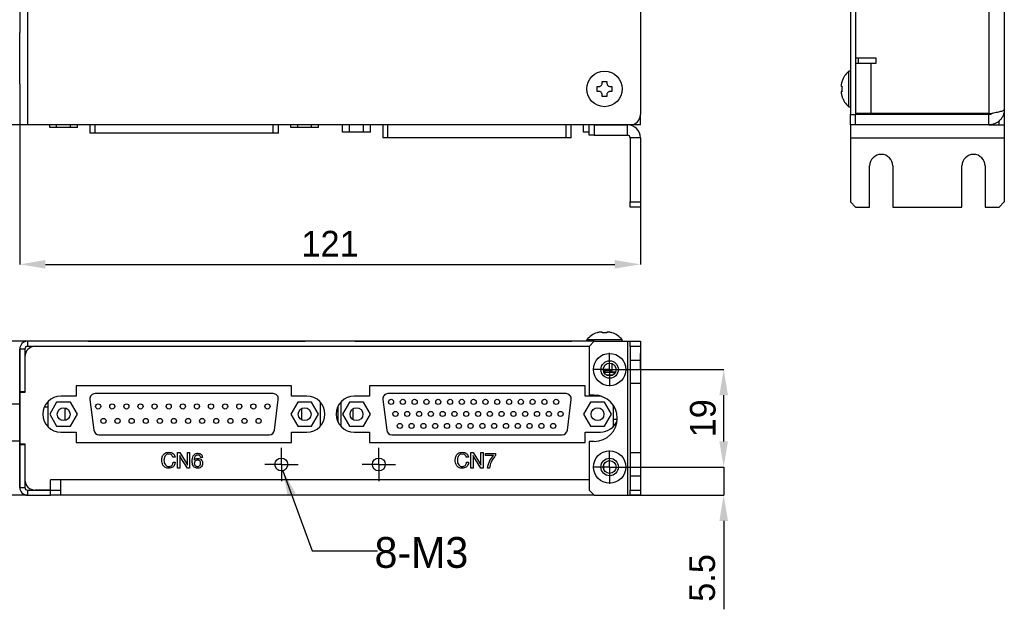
# Model space of a CAD drawing. Header units: millimetres. Extents: x 11 to 190, y 5 to 296.
# Tile 2 of 71: x 69 to 165, y 5 to 62. Entities that reach past the tile are written whole.
import ezdxf

# ---------------------------------------------------------------- set-up
doc = ezdxf.new("R2010")
doc.units = ezdxf.units.MM
doc.header["$PDSIZE"] = -1
doc.layers.add('標註文字', color=4, linetype='Continuous')
doc.styles.add('SLDTEXTSTYLE3', font='txt')
doc.dimstyles.new('SLDDIMSTYLE0', dxfattribs={"dimtxt": 2.5, "dimasz": 2.5, "dimexe": 0, "dimexo": 0.0625, "dimtad": 1, "dimlfac": 2, "dimrnd": 1e-09, "dimzin": 12, "dimdsep": 46, "dimtxsty": 'SLDTEXTSTYLE3', "dimsah": 1, "dimcen": 0.09, "dimadec": 0, "dimazin": 3, "dimtfac": 1, "dimtofl": 0, "dimtmove": 0, "dimatfit": 3, "dimfxl": 1, "dimfrac": 2, "dimtolj": 1, "dimtzin": 12, "dimarcsym": 0})
doc.dimstyles.new('SLDDIMSTYLE1', dxfattribs={"dimtxt": 2.5, "dimasz": 2.5, "dimexe": 0, "dimexo": 0.0625, "dimtad": 1, "dimdec": 1, "dimlfac": 2, "dimrnd": 1e-09, "dimzin": 12, "dimdsep": 46, "dimtxsty": 'SLDTEXTSTYLE3', "dimsah": 1, "dimcen": 0.09, "dimadec": 0, "dimazin": 3, "dimtfac": 1, "dimtmove": 0, "dimatfit": 0, "dimfxl": 1, "dimfrac": 2, "dimtolj": 1, "dimtzin": 12, "dimarcsym": 0})
doc.dimstyles.new('SLDDIMSTYLE2', dxfattribs={"dimtxt": 0.18, "dimasz": 2.5, "dimexe": 0, "dimexo": 0.0625, "dimgap": 0, "dimtad": 0, "dimtih": 1, "dimtoh": 1, "dimdec": 0, "dimrnd": 1e-09, "dimzin": 0, "dimdsep": 46, "dimtxsty": 'Standard', "dimsah": 1, "dimcen": 0.09, "dimadec": 0, "dimazin": 0, "dimtfac": 2.5, "dimtdec": 0, "dimtofl": 0, "dimtmove": 0, "dimatfit": 3, "dimfxl": 1, "dimfrac": 2, "dimtolj": 1, "dimtzin": 0, "dimarcsym": 0})

# ---------------------------------------------------------------- blocks, each defined once
blk = doc.blocks.new('_D')
at = {"layer": 'Defpoints', "color": 0, "transparency": 16777216}
for p in [(69.252, 156.957), (60.375, 51.957), (69.252, 51.957)]:
    blk.add_point(p, dxfattribs=at)
at = {"layer": '標註文字', "color": 0, "lineweight": -2, "transparency": 16777216}
for p, q in [((69.19, 156.957), (60.375, 156.957)), ((60.375, 154.457), (60.375, 54.457)), ((69.19, 51.957), (60.375, 51.957))]:
    blk.add_line(p, q, dxfattribs=at)
at = {"layer": '標註文字', "color": 0, "transparency": 16777216}
for points in [[(59.958, 154.457), (60.792, 154.457), (60.375, 156.957)], [(59.958, 54.457), (60.792, 54.457), (60.375, 51.957)]]:
    blk.add_solid(points, dxfattribs=at)
at = {"layer": '標註文字', "color": 0, "transparency": 16777216, "insert": (57.084, 104.457), "char_height": 2.5, "attachment_point": 2, "rotation": 90, "style": 'SLDTEXTSTYLE3'}
blk.add_mtext('\\A1;210', dxfattribs=at)
blk = doc.blocks.new('_D_1')
at = {"layer": 'Defpoints', "color": 0, "transparency": 16777216}
for p in [(69.252, 51.957), (129.752, 43.957), (129.752, 38.37)]:
    blk.add_point(p, dxfattribs=at)
at = {"layer": '標註文字', "color": 0, "lineweight": -2, "transparency": 16777216}
for p, q in [((69.252, 51.895), (69.252, 38.37)), ((129.752, 43.895), (129.752, 38.37)), ((71.752, 38.37), (127.252, 38.37))]:
    blk.add_line(p, q, dxfattribs=at)
at = {"layer": '標註文字', "color": 0, "transparency": 16777216}
for points in [[(71.752, 38.787), (71.752, 37.954), (69.252, 38.37)], [(127.252, 38.787), (127.252, 37.954), (129.752, 38.37)]]:
    blk.add_solid(points, dxfattribs=at)
at = {"layer": '標註文字', "color": 0, "transparency": 16777216, "insert": (99.502, 41.634), "char_height": 2.5, "attachment_point": 2, "style": 'SLDTEXTSTYLE3'}
blk.add_mtext('\\A1;121', dxfattribs=at)
blk = doc.blocks.new('_D_6')
at = {"layer": 'Defpoints', "color": 0, "transparency": 16777216}
for p in [(126.752, 18.622), (137.871, 18.622), (128.252, 15.872)]:
    blk.add_point(p, dxfattribs=at)
at = {"layer": '標註文字', "color": 0, "lineweight": -2, "transparency": 16777216}
for p, q in [((137.871, 21.122), (137.871, 23.622)), ((126.815, 18.622), (137.871, 18.622)), ((137.871, 18.622), (137.871, 15.872)), ((128.315, 15.872), (137.871, 15.872)), ((137.871, 13.372), (137.871, 4.76))]:
    blk.add_line(p, q, dxfattribs=at)
at = {"layer": '標註文字', "color": 0, "transparency": 16777216}
for points in [[(137.455, 21.122), (138.288, 21.122), (137.871, 18.622)], [(137.455, 13.372), (138.288, 13.372), (137.871, 15.872)]]:
    blk.add_solid(points, dxfattribs=at)
at = {"layer": '標註文字', "color": 0, "transparency": 16777216, "insert": (134.522, 7.816), "char_height": 2.5, "attachment_point": 2, "rotation": 90, "style": 'SLDTEXTSTYLE3'}
blk.add_mtext('\\A1;5.5', dxfattribs=at)
blk = doc.blocks.new('_D_7')
at = {"layer": 'Defpoints', "color": 0, "transparency": 16777216}
for p in [(126.752, 28.122), (137.871, 28.122), (126.752, 18.622)]:
    blk.add_point(p, dxfattribs=at)
at = {"layer": '標註文字', "color": 0, "lineweight": -2, "transparency": 16777216}
for p, q in [((126.815, 28.122), (137.871, 28.122)), ((137.871, 21.122), (137.871, 25.622)), ((126.815, 18.622), (137.871, 18.622))]:
    blk.add_line(p, q, dxfattribs=at)
at = {"layer": '標註文字', "color": 0, "transparency": 16777216}
for points in [[(137.455, 25.622), (138.288, 25.622), (137.871, 28.122)], [(137.455, 21.122), (138.288, 21.122), (137.871, 18.622)]]:
    blk.add_solid(points, dxfattribs=at)
at = {"layer": '標註文字', "color": 0, "transparency": 16777216, "insert": (134.581, 23.372), "char_height": 2.5, "attachment_point": 2, "rotation": 90, "style": 'SLDTEXTSTYLE3'}
blk.add_mtext('\\A1;19', dxfattribs=at)
blk = doc.blocks.new('_D_8')
at = {"layer": 'Defpoints', "color": 0, "transparency": 16777216}
for p in [(70.002, 30.872), (58.802, 15.872), (70.002, 15.872)]:
    blk.add_point(p, dxfattribs=at)
at = {"layer": '標註文字', "color": 0, "lineweight": -2, "transparency": 16777216}
for p, q in [((69.94, 30.872), (58.802, 30.872)), ((58.802, 28.372), (58.802, 18.372)), ((69.94, 15.872), (58.802, 15.872))]:
    blk.add_line(p, q, dxfattribs=at)
at = {"layer": '標註文字', "color": 0, "transparency": 16777216}
for points in [[(58.385, 28.372), (59.219, 28.372), (58.802, 30.872)], [(58.385, 18.372), (59.219, 18.372), (58.802, 15.872)]]:
    blk.add_solid(points, dxfattribs=at)
at = {"layer": '標註文字', "color": 0, "transparency": 16777216, "insert": (55.511, 23.372), "char_height": 2.5, "attachment_point": 2, "rotation": 90, "style": 'SLDTEXTSTYLE3'}
blk.add_mtext('\\A1;30', dxfattribs=at)
blk = doc.blocks.new('SW_CENTERMARKSYMBOL_4')
at = {"layer": '標註文字', "color": 0}
for p, q in [((0, 1), (0, 1.625)), ((0, 0), (0, 1)), ((-1, 0), (-1.625, 0)), ((0, 0), (-1, 0)), ((0, 0), (0, -1)), ((0, 0), (1, 0)), ((1, 0), (1.625, 0)), ((0, -1), (0, -1.625))]:
    blk.add_line(p, q, dxfattribs=at)
blk = doc.blocks.new('SW_CENTERMARKSYMBOL_5')
at = {"layer": '標註文字', "color": 0}
for p, q in [((0, 1), (0, 1.625)), ((0, 0), (0, 1)), ((-1, 0), (-1.625, 0)), ((0, 0), (-1, 0)), ((0, 0), (0, -1)), ((0, 0), (1, 0)), ((1, 0), (1.625, 0)), ((0, -1), (0, -1.625))]:
    blk.add_line(p, q, dxfattribs=at)
blk = doc.blocks.new('SW_CENTERMARKSYMBOL_6')
at = {"layer": '標註文字', "color": 0}
for p, q in [((0, 1), (0, 1.625)), ((0, 0), (0, 1)), ((-1, 0), (-1.625, 0)), ((0, 0), (-1, 0)), ((0, 0), (0, -1)), ((0, 0), (1, 0)), ((1, 0), (1.625, 0)), ((0, -1), (0, -1.625))]:
    blk.add_line(p, q, dxfattribs=at)
blk = doc.blocks.new('SW_CENTERMARKSYMBOL_7')
at = {"layer": '標註文字', "color": 0}
for p, q in [((0, 1), (0, 1.625)), ((0, 0), (0, 1)), ((-1, 0), (-1.625, 0)), ((0, 0), (-1, 0)), ((0, 0), (0, -1)), ((0, 0), (1, 0)), ((1, 0), (1.625, 0)), ((0, -1), (0, -1.625))]:
    blk.add_line(p, q, dxfattribs=at)

msp = doc.modelspace()

# ---------------------------------------------------------------- linework, layer by layer
for p, q in [((69.2524, 156.9574), (69.2524, 60.9574)), ((70.0024, 156.9574), (70.0024, 51.9574)), ((129.7524, 155.9574), (129.7524, 52.9574)), ((150.2255, 155.9574), (150.2255, 52.9574)), ((150.7255, 155.9574), (150.7255, 52.9574)), ((163.7255, 155.8574), (163.7255, 53.0574)), ((165.2255, 155.4574), (165.2255, 53.4574)), ((150.7255, 150.4574), (150.7255, 58.4574)), ((69.2474, 55.9574), (69.2474, 60.9574)), ((69.2474, 60.9574), (69.2524, 60.9574)), ((69.2524, 55.9574), (69.2524, 60.9574)), ((152.7255, 58.4574), (150.7255, 58.4574)), ((150.7255, 57.9574), (152.2255, 57.9574)), ((150.9755, 58.4574), (150.9755, 57.9574)), ((152.2255, 57.9574), (152.2255, 53.0574)), ((152.2255, 57.9574), (152.7255, 57.9574)), ((152.7255, 57.9574), (152.7255, 58.4574)), ((150.2255, 57.1824), (150.0542, 57.1824)), ((150.0542, 53.7324), (150.0542, 57.1824)), ((69.2474, 55.9574), (69.2524, 55.9574)), ((69.2524, 55.9574), (69.2524, 51.9574)), ((125.5274, 55.6874), (125.6774, 55.6874)), ((125.5274, 55.2274), (125.5274, 55.6874)), ((126.0224, 56.1824), (126.4824, 56.1824)), ((126.0224, 56.0324), (126.0224, 56.1824)), ((126.4824, 56.1824), (126.4824, 56.0324)), ((126.8274, 55.6874), (126.9774, 55.6874)), ((126.9774, 55.6874), (126.9774, 55.2274)), ((149.3604, 55.6874), (149.4049, 55.6874)), ((149.3927, 56.1824), (149.4049, 56.1824)), ((125.6774, 55.2274), (125.5274, 55.2274)), ((126.0224, 54.7324), (126.0224, 54.8824)), ((126.4824, 54.7324), (126.0224, 54.7324)), ((126.4824, 54.8824), (126.4824, 54.7324)), ((126.9774, 55.2274), (126.8274, 55.2274)), ((149.4049, 55.2274), (149.3604, 55.2274)), ((149.4049, 54.7324), (149.3927, 54.7324)), ((129.7524, 51.9574), (129.7524, 52.9574)), ((150.0542, 53.7324), (150.2255, 53.7324)), ((150.2255, 51.9574), (150.2255, 52.9574)), ((150.2255, 52.9574), (150.7255, 52.9574)), ((152.2255, 53.0574), (150.7255, 53.0574)), ((150.7255, 51.9574), (150.7255, 52.9574)), ((163.7255, 52.9574), (150.7255, 52.9574)), ((150.9755, 53.0574), (150.9755, 52.9574)), ((163.7255, 53.0574), (152.2255, 53.0574)), ((155.3255, 52.9574), (155.3255, 53.0574)), ((155.8875, 52.9574), (155.8875, 53.0574)), ((156.1505, 52.9574), (156.1505, 53.0574)), ((157.3255, 52.9574), (157.3255, 53.0574)), ((158.5005, 52.9574), (158.5005, 53.0574)), ((158.8875, 52.9574), (158.8875, 53.0574)), ((159.3255, 52.9574), (159.3255, 53.0574)), ((163.7255, 51.9574), (163.7255, 52.9574)), ((165.1329, 52.9574), (165.2255, 52.9574)), ((165.2255, 53.4574), (165.2255, 52.9574)), ((165.2255, 52.9574), (165.2255, 51.9574)), ((70.0024, 51.9574), (69.2524, 51.9574)), ((128.7524, 51.9574), (70.0024, 51.9574)), ((72.1707, 51.7074), (72.1707, 51.9574)), ((72.8491, 51.7074), (72.8491, 51.9574)), ((74.2058, 51.7074), (74.2058, 51.9574)), ((74.8842, 51.7074), (74.8842, 51.9574)), ((76.0938, 51.9574), (76.0938, 51.1574)), ((76.5938, 51.1574), (76.5938, 51.9574)), ((93.961, 51.1574), (93.961, 51.9574)), ((94.461, 51.1574), (94.461, 51.9574)), ((95.6707, 51.7074), (95.6707, 51.9574)), ((96.3491, 51.7074), (96.3491, 51.9574)), ((97.7058, 51.7074), (97.7058, 51.9574)), ((98.3842, 51.7074), (98.3842, 51.9574)), ((100.7207, 51.2574), (100.7207, 51.9574)), ((101.3991, 51.2574), (101.3991, 51.9574)), ((102.7558, 51.2574), (102.7558, 51.9574)), ((103.4342, 51.2574), (103.4342, 51.9574)), ((104.6438, 51.9574), (104.6438, 50.7074)), ((105.1438, 50.7074), (105.1438, 51.9574)), ((122.511, 50.7074), (122.511, 51.9574)), ((123.011, 50.7074), (123.011, 51.9574)), ((124.2207, 51.2574), (124.2207, 51.9574)), ((124.7524, 50.9574), (124.7524, 51.9574)), ((125.2524, 51.9574), (125.2524, 50.9574)), ((125.2524, 51.9574), (128.5024, 51.9574)), ((128.5024, 50.9574), (128.5024, 51.9574)), ((129.7524, 51.9574), (128.7524, 51.9574)), ((150.2255, 51.9574), (150.2255, 50.7074)), ((150.7255, 51.9574), (150.2255, 51.9574)), ((163.7255, 51.9574), (150.7255, 51.9574)), ((163.7255, 51.9574), (165.2255, 51.9574)), ((164.7255, 51.9574), (164.7255, 52.337)), ((165.2255, 51.9574), (165.2255, 50.7074)), ((72.8491, 51.7074), (72.1707, 51.7074)), ((74.2058, 51.7074), (72.8491, 51.7074)), ((74.8842, 51.7074), (74.2058, 51.7074)), ((76.5938, 51.1574), (76.0938, 51.1574)), ((93.961, 51.1574), (76.5938, 51.1574)), ((94.461, 51.1574), (93.961, 51.1574)), ((96.3491, 51.7074), (95.6707, 51.7074)), ((97.7058, 51.7074), (96.3491, 51.7074)), ((98.3842, 51.7074), (97.7058, 51.7074)), ((101.3991, 51.2574), (100.7207, 51.2574)), ((102.7558, 51.2574), (101.3991, 51.2574)), ((103.4342, 51.2574), (102.7558, 51.2574)), ((124.7524, 51.2574), (124.2207, 51.2574)), ((125.2524, 50.9574), (124.7524, 50.9574)), ((125.2524, 50.9574), (128.5024, 50.9574)), ((105.1438, 50.7074), (104.6438, 50.7074)), ((122.511, 50.7074), (105.1438, 50.7074)), ((123.011, 50.7074), (122.511, 50.7074)), ((129.7524, 50.7074), (128.7524, 50.7074)), ((128.7524, 50.7074), (128.7524, 44.4574)), ((129.7524, 50.7074), (129.7524, 44.4574)), ((150.2255, 50.7074), (150.2255, 44.4574)), ((150.2255, 50.7074), (165.2255, 50.7074)), ((165.2255, 50.7074), (165.2255, 44.4574)), ((152.1005, 43.9574), (152.1005, 47.9574)), ((154.3505, 47.9574), (154.3505, 43.9574)), ((161.1005, 43.9574), (161.1005, 47.9574)), ((163.3505, 47.9574), (163.3505, 43.9574)), ((128.7524, 44.4574), (129.7524, 44.4574)), ((128.7524, 43.9574), (128.7524, 44.4574)), ((129.7524, 44.4574), (129.7524, 43.9574)), ((150.2255, 44.4574), (150.7255, 43.9574)), ((164.7255, 43.9574), (165.2255, 44.4574)), ((129.7524, 43.9574), (128.7524, 43.9574)), ((150.7255, 43.9574), (152.1005, 43.9574)), ((154.3505, 43.9574), (161.1005, 43.9574)), ((163.3505, 43.9574), (164.7255, 43.9574)), ((125.5274, 31.6928), (125.5274, 31.7049)), ((126.0224, 31.6928), (126.0224, 31.7373)), ((126.4824, 31.7373), (126.4824, 31.6928)), ((126.9774, 31.7049), (126.9774, 31.6928)), ((70.0024, 30.8722), (70.0024, 30.3722)), ((125.2524, 30.8722), (70.0024, 30.8722)), ((75.9274, 30.8772), (97.0774, 30.8772)), ((75.9274, 30.8772), (75.9274, 30.8722)), ((97.0774, 30.8772), (97.0774, 30.8722)), ((101.9274, 30.8772), (123.0774, 30.8772)), ((101.9274, 30.8772), (101.9274, 30.8722)), ((123.0774, 30.8772), (123.0774, 30.8722)), ((124.5274, 31.0435), (124.5274, 30.8722)), ((124.5274, 31.0435), (127.9774, 31.0435)), ((125.2524, 30.8722), (124.7524, 30.3722)), ((125.2524, 30.8722), (128.5024, 30.8722)), ((127.9774, 30.8722), (127.9774, 31.0435)), ((128.5024, 30.8722), (128.5024, 15.8722)), ((128.5024, 30.8722), (128.7524, 30.8722)), ((128.7524, 30.3722), (128.7524, 30.8722)), ((128.7524, 30.8722), (129.7524, 30.8722)), ((129.7524, 30.8722), (129.7524, 30.3722)), ((69.2474, 16.6222), (69.2474, 30.1222)), ((69.2474, 30.1222), (69.2524, 30.1222)), ((69.7524, 30.1222), (69.2524, 30.1222)), ((69.2524, 30.1222), (69.2524, 25.9472)), ((69.7524, 30.1222), (69.7524, 25.9472)), ((124.7524, 30.3722), (70.0024, 30.3722)), ((124.7524, 30.3722), (70.7524, 30.3722)), ((124.7524, 30.3722), (124.7524, 25.6222)), ((128.7524, 30.3722), (128.7524, 28.9972)), ((129.7524, 30.3722), (128.7524, 30.3722)), ((129.7524, 30.3722), (129.7524, 28.9972)), ((69.7524, 29.3722), (69.7524, 25.8722)), ((129.7524, 28.9972), (128.7524, 28.9972)), ((128.7524, 28.9972), (128.7524, 26.7472)), ((129.7574, 29.6722), (129.7524, 29.6722)), ((129.7524, 28.9972), (129.7524, 26.7472)), ((129.7574, 28.1722), (129.7574, 29.6722)), ((126.135, 28.0255), (127.0024, 28.0255)), ((126.1796, 27.8722), (126.8492, 27.8722)), ((126.8492, 27.8722), (127.0024, 28.0255)), ((127.0024, 28.0255), (127.0024, 28.695)), ((129.7574, 28.1722), (129.7524, 28.1722)), ((129.7574, 28.153), (129.7524, 28.153)), ((127.0493, 27.5722), (126.4556, 27.5722)), ((69.7524, 25.9472), (69.2524, 25.9472)), ((69.2524, 25.9472), (69.2524, 25.8722)), ((95.7524, 26.5222), (74.7524, 26.5222)), ((74.7524, 26.5222), (74.7524, 25.5222)), ((95.7524, 25.5222), (95.7524, 26.5222)), ((124.3524, 26.5222), (103.3524, 26.5222)), ((103.3524, 26.5222), (103.3524, 25.5222)), ((124.3524, 25.5222), (124.3524, 26.5222)), ((129.7524, 26.7472), (128.7524, 26.7472)), ((128.7524, 26.7472), (128.7524, 19.9972)), ((129.7524, 26.7472), (129.7524, 19.9972)), ((69.2524, 25.8722), (69.2524, 20.8722)), ((69.7524, 25.8722), (69.2524, 25.8722)), ((72.0024, 24.9969), (72.0024, 22.5475)), ((74.7524, 25.5222), (73.2524, 25.5222)), ((76.0977, 25.2102), (76.4727, 22.2102)), ((93.961, 25.7722), (76.5938, 25.7722)), ((94.0822, 22.2102), (94.4572, 25.2102)), ((97.2524, 25.5222), (95.7524, 25.5222)), ((103.3524, 25.5222), (101.8524, 25.5222)), ((104.6477, 25.2102), (105.0227, 22.2102)), ((122.511, 25.7722), (105.1438, 25.7722)), ((122.6322, 22.2102), (123.0072, 25.2102)), ((125.8524, 25.5222), (124.3524, 25.5222)), ((125.2524, 25.6222), (124.7524, 25.6222)), ((125.92, 25.5209), (125.8524, 25.5222)), ((68.0024, 24.7722), (69.2474, 24.7722)), ((71.6485, 24.4722), (72.0024, 24.4722)), ((72.8491, 24.9472), (72.1707, 23.7722)), ((74.2058, 24.9472), (72.8491, 24.9472)), ((73.6524, 24.3846), (73.6524, 23.1598)), ((73.6524, 24.3222), (73.8243, 24.3222)), ((74.8842, 23.7722), (74.2058, 24.9472)), ((96.3491, 24.9472), (95.6707, 23.7722)), ((97.7058, 24.9472), (96.3491, 24.9472)), ((96.7524, 23.211), (96.7524, 24.3335)), ((98.3842, 23.7722), (97.7058, 24.9472)), ((98.5524, 24.9437), (98.5524, 22.6007)), ((100.2524, 24.4811), (100.2524, 23.0633)), ((100.5524, 24.9437), (100.5524, 22.6007)), ((101.3991, 24.9472), (100.7207, 23.7722)), ((102.7558, 24.9472), (101.3991, 24.9472)), ((101.7524, 23.2384), (101.7524, 24.3061)), ((103.4342, 23.7722), (102.7558, 24.9472)), ((124.8991, 24.9472), (124.2207, 23.7722)), ((126.2558, 24.9472), (124.8991, 24.9472)), ((126.9342, 23.7722), (126.2558, 24.9472)), ((127.1024, 24.6528), (127.1024, 22.5475)), ((72.1707, 23.7722), (72.8491, 22.5972)), ((74.2058, 22.5972), (74.8842, 23.7722)), ((95.6707, 23.7722), (96.3491, 22.5972)), ((97.7058, 22.5972), (98.3842, 23.7722)), ((100.7207, 23.7722), (101.3991, 22.5972)), ((102.7558, 22.5972), (103.4342, 23.7722)), ((124.2207, 23.7722), (124.8991, 22.5972)), ((126.2558, 22.5972), (126.9342, 23.7722)), ((127.1024, 23.2698), (127.4693, 23.2858)), ((72.8491, 22.5972), (74.2058, 22.5972)), ((96.3491, 22.5972), (97.7058, 22.5972)), ((101.3991, 22.5972), (102.7558, 22.5972)), ((124.8991, 22.5972), (126.2558, 22.5972)), ((68.0024, 21.1722), (69.2474, 21.1722)), ((73.2524, 22.0222), (74.7524, 22.0222)), ((74.7524, 22.0222), (74.7524, 21.0222)), ((76.9688, 21.7722), (93.586, 21.7722)), ((95.7524, 21.0222), (95.7524, 22.0222)), ((95.7524, 22.0222), (97.2524, 22.0222)), ((101.8524, 22.0222), (103.3524, 22.0222)), ((103.3524, 22.0222), (103.3524, 21.0222)), ((105.5188, 21.7722), (122.136, 21.7722)), ((124.3524, 21.0222), (124.3524, 22.0222)), ((124.3524, 22.0222), (125.8524, 22.0222)), ((124.7524, 21.1222), (124.7524, 16.3722)), ((125.2524, 21.1222), (124.7524, 21.1222)), ((69.2524, 20.8722), (69.2524, 20.7972)), ((69.2524, 20.8722), (69.7524, 20.8722)), ((69.2524, 20.7972), (69.2524, 16.6222)), ((69.7524, 20.7972), (69.2524, 20.7972)), ((69.7524, 20.8722), (69.7524, 17.3722)), ((69.7524, 20.7972), (69.7524, 16.6222)), ((74.7524, 21.0222), (95.7524, 21.0222)), ((103.3524, 21.0222), (124.3524, 21.0222)), ((129.7524, 19.9972), (128.7524, 19.9972)), ((128.7524, 19.9972), (128.7524, 17.7472)), ((129.7524, 19.9972), (129.7524, 17.7472)), ((129.7574, 19.7107), (129.7524, 19.7107)), ((126.1774, 18.3773), (126.1774, 18.8672)), ((129.7574, 18.955), (129.7524, 18.955)), ((73.2524, 17.3722), (72.2524, 17.3722)), ((72.2524, 16.3722), (72.2524, 17.3722)), ((73.2524, 15.958), (73.2524, 17.3722)), ((124.7524, 17.3722), (73.2524, 17.3722)), ((129.7524, 17.7472), (128.7524, 17.7472)), ((128.7524, 17.7472), (128.7524, 16.3722)), ((129.7574, 18.153), (129.7524, 18.153)), ((129.7524, 17.7472), (129.7524, 16.3722)), ((69.2474, 16.6222), (69.2524, 16.6222)), ((69.2524, 16.6222), (69.7524, 16.6222)), ((70.0024, 16.3722), (70.0024, 15.8722)), ((70.0024, 16.3722), (72.2524, 16.3722)), ((72.2524, 16.3722), (70.7524, 16.3722)), ((72.2524, 15.8722), (72.2524, 16.3722)), ((72.2524, 16.3722), (73.2524, 16.3722)), ((124.7524, 16.3722), (125.2524, 15.8722)), ((128.7524, 16.3722), (129.7524, 16.3722)), ((128.7524, 15.8722), (128.7524, 16.3722)), ((129.7524, 16.3722), (129.7524, 15.8722)), ((70.0024, 15.8722), (72.2524, 15.8722)), ((73.2524, 15.8722), (72.2524, 15.8722)), ((73.2524, 15.958), (73.2524, 15.8722)), ((125.2524, 15.8722), (73.2524, 15.8722)), ((125.2524, 15.8722), (128.5024, 15.8722)), ((128.5024, 15.8722), (128.7524, 15.8722)), ((129.7524, 15.8722), (128.7524, 15.8722))]:
    msp.add_line(p, q)
for centre, radius in [((126.2524, 55.4574), 1.725), ((126.7524, 28.1222), 1.575), ((126.7524, 28.1222), 0.85), ((126.7524, 28.1222), 0.625), ((105.4477, 24.9722), 0.25), ((106.5977, 24.9722), 0.25), ((107.7477, 24.9722), 0.25), ((108.8977, 24.9722), 0.25), ((110.0477, 24.9722), 0.25), ((111.1977, 24.9722), 0.25), ((112.3477, 24.9722), 0.25), ((113.4977, 24.9722), 0.25), ((114.6477, 24.9722), 0.25), ((115.7977, 24.9722), 0.25), ((116.9477, 24.9722), 0.25), ((118.0977, 24.9722), 0.25), ((119.2477, 24.9722), 0.25), ((120.3977, 24.9722), 0.25), ((121.5477, 24.9722), 0.25), ((73.5274, 23.7722), 0.625), ((76.8977, 24.5222), 0.25), ((78.2727, 24.5222), 0.25), ((79.6477, 24.5222), 0.25), ((81.0227, 24.5222), 0.25), ((82.3977, 24.5222), 0.25), ((83.7727, 24.5222), 0.25), ((85.1477, 24.5222), 0.25), ((86.5227, 24.5222), 0.25), ((87.8977, 24.5222), 0.25), ((89.2727, 24.5222), 0.25), ((90.6477, 24.5222), 0.25), ((92.0227, 24.5222), 0.25), ((93.3977, 24.5222), 0.25), ((97.0274, 23.7722), 0.625), ((102.0774, 23.7722), 0.625), ((105.8752, 23.7976), 0.25), ((107.0252, 23.7976), 0.25), ((108.1752, 23.7976), 0.25), ((109.3252, 23.7976), 0.25), ((110.4752, 23.7976), 0.25), ((111.6252, 23.7976), 0.25), ((112.7752, 23.7976), 0.25), ((113.9252, 23.7976), 0.25), ((115.0752, 23.7976), 0.25), ((116.2252, 23.7976), 0.25), ((117.3752, 23.7976), 0.25), ((118.5252, 23.7976), 0.25), ((119.6752, 23.7976), 0.25), ((120.8252, 23.7976), 0.25), ((121.9752, 23.7976), 0.25), ((125.5774, 23.7722), 0.625), ((77.4107, 23.1127), 0.25), ((78.7857, 23.1127), 0.25), ((80.1607, 23.1127), 0.25), ((81.5357, 23.1127), 0.25), ((82.9107, 23.1127), 0.25), ((84.2857, 23.1127), 0.25), ((85.6607, 23.1127), 0.25), ((87.0357, 23.1127), 0.25), ((88.4107, 23.1127), 0.25), ((89.7857, 23.1127), 0.25), ((91.1607, 23.1127), 0.25), ((92.5357, 23.1127), 0.25), ((106.3027, 22.623), 0.25), ((107.4527, 22.623), 0.25), ((108.6027, 22.623), 0.25), ((109.7527, 22.623), 0.25), ((110.9027, 22.623), 0.25), ((112.0527, 22.623), 0.25), ((113.2027, 22.623), 0.25), ((114.3527, 22.623), 0.25), ((115.5027, 22.623), 0.25), ((116.6527, 22.623), 0.25), ((117.8027, 22.623), 0.25), ((118.9527, 22.623), 0.25), ((120.1027, 22.623), 0.25), ((121.2527, 22.623), 0.25), ((126.7524, 18.6222), 1.575), ((94.7524, 18.8722), 0.625), ((104.2524, 18.8722), 0.625), ((126.7524, 18.6222), 0.85), ((126.7524, 18.6222), 0.625)]:
    msp.add_circle(centre, radius)
for centre, radius, start, end in [((151.5755, 55.4574), 2.3, 131.409622, 161.626062), ((151.5755, 55.4574), 2.2885, 161.530162, 165.447947), ((151.5755, 55.4574), 2.1827, 173.951405, 186.048595), ((151.5755, 55.4574), 2.2885, 194.552053, 198.469838), ((151.5755, 55.4574), 2.3, 198.373938, 228.590378), ((128.7524, 52.9574), 1, 270, 0), ((128.5024, 50.7074), 1.25, 0, 90), ((128.5024, 50.7074), 0.25, 0, 90), ((153.2255, 47.9574), 1.125, 360, 180), ((162.2255, 47.9574), 1.125, 360, 180), ((126.2524, 29.5222), 2.3, 108.373938, 138.590378), ((126.2524, 29.5222), 2.2885, 104.552053, 108.469838), ((126.2524, 29.5222), 2.1827, 83.951405, 96.048595), ((126.2524, 29.5222), 2.2885, 71.530162, 75.447947), ((126.2524, 29.5222), 2.3, 41.409622, 71.626062), ((70.0024, 30.1222), 0.75, 90, 180), ((70.0024, 30.1222), 0.25, 90, 180), ((70.7524, 29.3722), 1, 90, 180), ((73.2524, 23.7722), 1.75, 90, 270), ((76.5938, 25.2722), 0.5, 90, 187.125016), ((93.961, 25.2722), 0.5, 352.874984, 90), ((97.2524, 23.7722), 1.75, 270, 90), ((101.8524, 23.7722), 1.75, 90, 270), ((105.1438, 25.2722), 0.5, 90, 187.125016), ((122.511, 25.2722), 0.5, 352.874984, 90), ((125.2524, 23.3722), 2.25, 270, 90), ((125.8524, 23.7722), 1.75, 270, 339.591835), ((76.9688, 22.2722), 0.5, 187.125016, 270), ((93.586, 22.2722), 0.5, 270, 352.874984), ((105.5188, 22.2722), 0.5, 187.125016, 270), ((122.136, 22.2722), 0.5, 270, 352.874984), ((70.7524, 17.3722), 1, 180, 270), ((70.0024, 16.6222), 0.75, 180, 270), ((70.0024, 16.6222), 0.25, 180, 270)]:
    msp.add_arc(centre, radius, start, end)
for points, knots in [([(125.6774, 55.6874), (125.7147, 55.6909), (125.7895, 55.6979), (125.8913, 55.754), (125.9684, 55.8366), (126.0146, 55.9339), (126.0199, 56.0009), (126.0224, 56.0324)], [0, 0, 0, 0, 0.2095281, 0.4195633, 0.6226907, 0.8225336, 1, 1, 1, 1]), ([(126.4824, 56.0324), (126.4859, 55.9951), (126.4929, 55.9204), (126.549, 55.8186), (126.6316, 55.7415), (126.7289, 55.6952), (126.7959, 55.6899), (126.8274, 55.6874)], [0, 0, 0, 0, 0.2095281, 0.4195633, 0.6226907, 0.8225336, 1, 1, 1, 1]), ([(149.3604, 56.0324), (149.3517, 55.9951), (149.3342, 55.9204), (149.3225, 55.8186), (149.3239, 55.7415), (149.3369, 55.6952), (149.3529, 55.6899), (149.3604, 55.6874)], [0, 0, 0, 0, 0.2095281, 0.4195633, 0.6226907, 0.8225336, 1, 1, 1, 1]), ([(126.0224, 54.8824), (126.019, 54.9197), (126.012, 54.9944), (125.9558, 55.0962), (125.8732, 55.1734), (125.776, 55.2196), (125.709, 55.2249), (125.6774, 55.2274)], [0, 0, 0, 0, 0.2095281, 0.4195633, 0.6226907, 0.8225336, 1, 1, 1, 1]), ([(126.8274, 55.2274), (126.7901, 55.2239), (126.7154, 55.217), (126.6136, 55.1608), (126.5365, 55.0782), (126.4903, 54.9809), (126.4849, 54.9139), (126.4824, 54.8824)], [0, 0, 0, 0, 0.2095281, 0.4195633, 0.6226907, 0.8225336, 1, 1, 1, 1]), ([(149.3604, 55.2274), (149.3517, 55.2239), (149.3342, 55.217), (149.3225, 55.1608), (149.3239, 55.0782), (149.3369, 54.9809), (149.3529, 54.9139), (149.3604, 54.8824)], [0, 0, 0, 0, 0.20952813, 0.41956328, 0.6226907, 0.82253362, 1, 1, 1, 1]), ([(165.2255, 53.4574), (165.2198, 53.3588), (165.2084, 53.1587), (165.1166, 52.8717), (164.9724, 52.6055), (164.7788, 52.3752), (164.5415, 52.1878), (164.1973, 52.0065), (163.9104, 51.9767), (163.7255, 51.9574)], [0, 0, 0, 0, 0.12565209, 0.25494219, 0.38067262, 0.51004807, 0.63577902, 0.76515501, 1, 1, 1, 1]), ([(164.0954, 53.1219), (164.0514, 53.0822), (163.9614, 53.001), (163.8235, 52.9609), (163.7437, 52.9581), (163.7255, 52.9574)], [0, 0, 0, 0, 0.4244134, 0.8685312, 1, 1, 1, 1]), ([(126.0224, 31.7373), (126.019, 31.746), (126.012, 31.7635), (125.9558, 31.7751), (125.8732, 31.7738), (125.776, 31.7607), (125.709, 31.7448), (125.6774, 31.7373)], [0, 0, 0, 0, 0.2095281, 0.4195633, 0.6226907, 0.8225336, 1, 1, 1, 1]), ([(126.8274, 31.7373), (126.7901, 31.746), (126.7154, 31.7635), (126.6136, 31.7751), (126.5365, 31.7738), (126.4903, 31.7607), (126.4849, 31.7448), (126.4824, 31.7373)], [0, 0, 0, 0, 0.2095281, 0.4195633, 0.6226907, 0.8225336, 1, 1, 1, 1]), ([(127.2661, 27.7814), (127.1117, 27.7982), (126.7542, 27.837), (126.3947, 27.848), (126.1904, 27.8543)], [0, 0, 0, 0, 0.431666, 1, 1, 1, 1]), ([(127.3026, 27.8527), (127.2519, 27.8595), (127.1081, 27.879), (126.9632, 27.8871), (126.8693, 27.8924)], [0, 0, 0, 0, 0.35257438, 1, 1, 1, 1])]:
    msp.add_open_spline(points, degree=3, knots=knots)
msp.add_open_spline([(163.7255, 53.0574), (163.922, 53.0907), (164.3151, 53.1574), (164.8109, 53.2574), (165.1578, 53.3574), (165.2029, 53.4241), (165.2255, 53.4574)], degree=3)
at = {"layer": '標註文字'}
for p, q in [((84.3871, 19.5799), (84.1755, 19.5799)), ((84.6371, 18.5222), (84.6371, 20.0222)), ((84.6371, 20.0222), (84.8537, 20.0222)), ((84.8486, 19.738), (84.8486, 18.5222)), ((84.8537, 20.0222), (85.5346, 18.9327)), ((85.5956, 18.5222), (84.9012, 19.6271)), ((85.5986, 18.8065), (85.5986, 20.0222)), ((85.5986, 20.0222), (85.8101, 20.0222)), ((85.8101, 20.0222), (85.8101, 18.5222)), ((87.0601, 19.5607), (86.8678, 19.5607)), ((112.9871, 19.5799), (112.7755, 19.5799)), ((113.2371, 18.5222), (113.2371, 20.0222)), ((113.2371, 20.0222), (113.4537, 20.0222)), ((113.4486, 19.738), (113.4486, 18.5222)), ((113.4537, 20.0222), (114.1346, 18.9327)), ((114.1956, 18.5222), (113.5012, 19.6271)), ((114.1986, 18.8065), (114.1986, 20.0222)), ((114.1986, 20.0222), (114.4101, 20.0222)), ((114.4101, 20.0222), (114.4101, 18.5222)), ((114.6601, 19.7337), (114.6601, 19.9261)), ((114.6601, 19.9261), (115.6409, 19.9261)), ((115.4357, 19.7337), (114.6601, 19.7337)), ((115.6409, 19.9261), (115.6409, 19.7512)), ((84.1947, 19.0799), (84.4063, 19.0799)), ((84.8486, 18.5222), (84.6371, 18.5222)), ((85.8101, 18.5222), (85.5956, 18.5222)), ((112.7947, 19.0799), (113.0063, 19.0799)), ((113.4486, 18.5222), (113.2371, 18.5222)), ((114.4101, 18.5222), (114.1956, 18.5222)), ((115.0447, 18.5222), (114.8524, 18.5222))]:
    msp.add_line(p, q, dxfattribs=at)
for points, knots in [([(83.0986, 19.305), (83.106, 19.4134), (83.1208, 19.6296), (83.2891, 19.8934), (83.5329, 20.0418), (83.703, 20.0544), (83.7882, 20.0607)], [0, 0, 0, 0, 0.2805591, 0.5596608, 0.7795052, 1, 1, 1, 1]), ([(83.7729, 18.503), (83.6609, 18.5149), (83.4374, 18.5386), (83.2081, 18.774), (83.1109, 19.0438), (83.1027, 19.2178), (83.0986, 19.305)], [0, 0, 0, 0, 0.2794224, 0.5580188, 0.7787433, 1, 1, 1, 1]), ([(83.775, 19.8876), (83.7208, 19.8835), (83.6128, 19.8754), (83.4707, 19.7876), (83.3319, 19.5929), (83.3191, 19.4088), (83.3101, 19.2797)], [0, 0, 0, 0, 0.1871527, 0.3737701, 0.5608204, 1, 1, 1, 1]), ([(83.3101, 19.2797), (83.3146, 19.1995), (83.3236, 19.0394), (83.4236, 18.8346), (83.5869, 18.6961), (83.7135, 18.6827), (83.7768, 18.6761)], [0, 0, 0, 0, 0.28096005, 0.56072313, 0.78028093, 1, 1, 1, 1]), ([(84.1755, 19.5799), (84.1615, 19.6301), (84.1336, 19.7304), (83.9922, 19.865), (83.8573, 19.879), (83.775, 19.8876)], [0, 0, 0, 0, 0.2809587, 0.561123, 1, 1, 1, 1]), ([(83.7882, 20.0607), (83.8678, 20.0553), (84.0268, 20.0445), (84.2246, 19.9312), (84.3513, 19.7647), (84.3751, 19.6415), (84.3871, 19.5799)], [0, 0, 0, 0, 0.2804356, 0.5598523, 0.7797494, 1, 1, 1, 1]), ([(84.9012, 19.6271), (84.89, 19.6471), (84.87, 19.6829), (84.8551, 19.7211), (84.8486, 19.738)], [0, 0, 0, 0, 0.5599565, 1, 1, 1, 1]), ([(86.0601, 19.1697), (86.0635, 19.2603), (86.0702, 19.4411), (86.1372, 19.6617), (86.2388, 19.813), (86.343, 19.9024), (86.4704, 19.9564), (86.561, 19.9618), (86.6064, 19.9645)], [0, 0, 0, 0, 0.2503165, 0.5000029, 0.6250964, 0.7500524, 0.8749403, 1, 1, 1, 1]), ([(86.6016, 19.7914), (86.5448, 19.7847), (86.4593, 19.7747), (86.3722, 19.7002), (86.2781, 19.5597), (86.2638, 19.4169), (86.2524, 19.3029)], [0, 0, 0, 0, 0.2488805, 0.3743646, 0.5000206, 1, 1, 1, 1]), ([(86.2524, 19.3029), (86.3085, 19.3555), (86.4088, 19.4496), (86.5448, 19.46), (86.6049, 19.4645)], [0, 0, 0, 0, 0.5584155, 1, 1, 1, 1]), ([(86.5899, 19.2914), (86.5428, 19.2882), (86.449, 19.2817), (86.3362, 19.2048), (86.2774, 19.0964), (86.2726, 19.0227), (86.2702, 18.9858)], [0, 0, 0, 0, 0.2804995, 0.5592968, 0.7792758, 1, 1, 1, 1]), ([(86.8871, 18.9876), (86.8835, 19.0327), (86.8763, 19.1226), (86.7985, 19.2272), (86.6956, 19.2839), (86.6252, 19.2889), (86.5899, 19.2914)], [0, 0, 0, 0, 0.2802721, 0.559305, 0.779358, 1, 1, 1, 1]), ([(86.8678, 19.5607), (86.8618, 19.5974), (86.8499, 19.6707), (86.7782, 19.7518), (86.6885, 19.787), (86.6306, 19.7899), (86.6016, 19.7914)], [0, 0, 0, 0, 0.280255, 0.5589158, 0.7791093, 1, 1, 1, 1]), ([(86.6049, 19.4645), (86.6762, 19.4581), (86.8185, 19.4454), (86.9808, 19.3179), (87.0683, 19.1541), (87.0757, 19.0426), (87.0794, 18.9867)], [0, 0, 0, 0, 0.2799912, 0.5591453, 0.7792912, 1, 1, 1, 1]), ([(86.6064, 19.9645), (86.6703, 19.9605), (86.7979, 19.9525), (86.9549, 19.8541), (87.0407, 19.71), (87.0536, 19.6105), (87.0601, 19.5607)], [0, 0, 0, 0, 0.2804859, 0.5594289, 0.7793728, 1, 1, 1, 1]), ([(111.6986, 19.305), (111.706, 19.4134), (111.7208, 19.6296), (111.8891, 19.8934), (112.1329, 20.0418), (112.303, 20.0544), (112.3882, 20.0607)], [0, 0, 0, 0, 0.2805591, 0.5596608, 0.7795052, 1, 1, 1, 1]), ([(112.3729, 18.503), (112.2609, 18.5149), (112.0374, 18.5386), (111.8081, 18.774), (111.7109, 19.0438), (111.7027, 19.2178), (111.6986, 19.305)], [0, 0, 0, 0, 0.2794224, 0.5580188, 0.7787433, 1, 1, 1, 1]), ([(112.375, 19.8876), (112.3208, 19.8835), (112.2128, 19.8754), (112.0707, 19.7876), (111.9319, 19.5929), (111.9191, 19.4088), (111.9101, 19.2797)], [0, 0, 0, 0, 0.1871527, 0.3737701, 0.5608204, 1, 1, 1, 1]), ([(111.9101, 19.2797), (111.9146, 19.1995), (111.9236, 19.0394), (112.0236, 18.8346), (112.1869, 18.6961), (112.3135, 18.6827), (112.3768, 18.6761)], [0, 0, 0, 0, 0.2809601, 0.5607231, 0.7802809, 1, 1, 1, 1]), ([(112.7755, 19.5799), (112.7615, 19.6301), (112.7336, 19.7304), (112.5922, 19.865), (112.4573, 19.879), (112.375, 19.8876)], [0, 0, 0, 0, 0.2809587, 0.561123, 1, 1, 1, 1]), ([(112.3882, 20.0607), (112.4678, 20.0553), (112.6268, 20.0445), (112.8246, 19.9312), (112.9513, 19.7647), (112.9751, 19.6415), (112.9871, 19.5799)], [0, 0, 0, 0, 0.2804356, 0.5598523, 0.7797494, 1, 1, 1, 1]), ([(113.5012, 19.6271), (113.49, 19.6471), (113.47, 19.6829), (113.4551, 19.7211), (113.4486, 19.738)], [0, 0, 0, 0, 0.5599565, 1, 1, 1, 1]), ([(114.8524, 18.5222), (114.8754, 18.6478), (114.9212, 18.899), (115.0998, 19.3233), (115.3083, 19.5781), (115.4357, 19.7337)], [0, 0, 0, 0, 0.2801897, 0.5603376, 1, 1, 1, 1]), ([(115.6409, 19.7512), (115.5557, 19.6534), (115.3853, 19.4577), (115.1563, 19.0498), (115.087, 18.7223), (115.0447, 18.5222)], [0, 0, 0, 0, 0.28028972, 0.56050332, 1, 1, 1, 1]), ([(84.4063, 19.0799), (84.3934, 18.9904), (84.3677, 18.8118), (84.1944, 18.617), (83.9841, 18.516), (83.8433, 18.5073), (83.7729, 18.503)], [0, 0, 0, 0, 0.2798315, 0.5589253, 0.7792295, 1, 1, 1, 1]), ([(83.7768, 18.6761), (83.8378, 18.6815), (83.9596, 18.6925), (84.0995, 18.7998), (84.1789, 18.9372), (84.1894, 19.0323), (84.1947, 19.0799)], [0, 0, 0, 0, 0.2799768, 0.55926296, 0.77938396, 1, 1, 1, 1]), ([(85.5346, 18.9327), (85.5483, 18.91), (85.5728, 18.8695), (85.5907, 18.8257), (85.5986, 18.8065)], [0, 0, 0, 0, 0.5601495, 1, 1, 1, 1]), ([(86.5857, 18.503), (86.5255, 18.507), (86.4053, 18.5152), (86.2429, 18.6061), (86.1281, 18.7623), (86.0681, 18.9577), (86.0628, 19.099), (86.0601, 19.1697)], [0, 0, 0, 0, 0.1867403, 0.3728638, 0.5592715, 0.7793888, 1, 1, 1, 1]), ([(86.2702, 18.9858), (86.2741, 18.9391), (86.2819, 18.8457), (86.3649, 18.738), (86.4738, 18.683), (86.5469, 18.6784), (86.5836, 18.6761)], [0, 0, 0, 0, 0.2801399, 0.5590148, 0.77923, 1, 1, 1, 1]), ([(86.5836, 18.6761), (86.6297, 18.6802), (86.7217, 18.6886), (86.8254, 18.773), (86.8802, 18.8795), (86.8848, 18.9516), (86.8871, 18.9876)], [0, 0, 0, 0, 0.2799515, 0.5590388, 0.7792529, 1, 1, 1, 1]), ([(87.0794, 18.9867), (87.0726, 18.9136), (87.059, 18.7676), (86.9258, 18.6028), (86.7574, 18.5145), (86.643, 18.5068), (86.5857, 18.503)], [0, 0, 0, 0, 0.2799278, 0.5590839, 0.7792578, 1, 1, 1, 1]), ([(113.0063, 19.0799), (112.9934, 18.9904), (112.9677, 18.8118), (112.7944, 18.617), (112.5841, 18.516), (112.4433, 18.5073), (112.3729, 18.503)], [0, 0, 0, 0, 0.2798315, 0.5589253, 0.7792295, 1, 1, 1, 1]), ([(112.3768, 18.6761), (112.4378, 18.6815), (112.5596, 18.6925), (112.6995, 18.7998), (112.7789, 18.9372), (112.7894, 19.0323), (112.7947, 19.0799)], [0, 0, 0, 0, 0.2799768, 0.559263, 0.779384, 1, 1, 1, 1]), ([(114.1346, 18.9327), (114.1483, 18.91), (114.1728, 18.8695), (114.1907, 18.8257), (114.1986, 18.8065)], [0, 0, 0, 0, 0.5601495, 1, 1, 1, 1])]:
    msp.add_open_spline(points, degree=3, knots=knots, dxfattribs=at)

# ---------------------------------------------------------------- block references
for name, p in [('SW_CENTERMARKSYMBOL_7', (126.7524, 28.1222)), ('SW_CENTERMARKSYMBOL_4', (94.7524, 18.8722)), ('SW_CENTERMARKSYMBOL_5', (104.2524, 18.8722)), ('SW_CENTERMARKSYMBOL_6', (126.7524, 18.6222))]:
    msp.add_blockref(name, p, dxfattribs=at)

# ---------------------------------------------------------------- texts
at = {"layer": '標註文字', "insert": (108.4042, 11.8003), "char_height": 3, "attachment_point": 2, "style": 'SLDTEXTSTYLE3'}
msp.add_mtext('8-M3', dxfattribs=at)

# ---------------------------------------------------------------- dimensions: what is measured, and where the dimension line sits
at = {"layer": '標註文字'}
for base, p1, p2, angle, dimstyle, picture, middle in [((60.3751, 51.9574), (69.2524, 156.9574), (69.2524, 51.9574), 90, 'SLDDIMSTYLE0', '_D', (60.3751, 104.4574)), ((129.7524, 38.3705), (69.2524, 51.9574), (129.7524, 43.9574), 0, 'SLDDIMSTYLE0', '_D_1', (99.5024, 38.3705)), ((58.8019, 15.8722), (70.0024, 30.8722), (70.0024, 15.8722), 90, 'SLDDIMSTYLE0', '_D_8', (58.8019, 23.3722)), ((137.8714, 28.1222), (126.7524, 18.6222), (126.7524, 28.1222), 90, 'SLDDIMSTYLE0', '_D_7', (137.8714, 23.3722)), ((137.8714, 18.6222), (128.2524, 15.8722), (126.7524, 18.6222), 90, 'SLDDIMSTYLE1', '_D_6', (137.8714, 7.8163))]:
    dim = msp.add_linear_dim(base=base, p1=p1, p2=p2, angle=angle, dimstyle=dimstyle, dxfattribs=at)
    dim.commit()
    dim.dimension.update_dxf_attribs({"geometry": picture, "text_midpoint": middle, "dimtype": 160})

# ---------------------------------------------------------------- leaders
msp.add_leader([(94.8956, 18.2638), (97.7682, 10.468), (104.1182, 10.468)], dimstyle='SLDDIMSTYLE2', dxfattribs=at)

doc.saveas('drawing.dxf')
